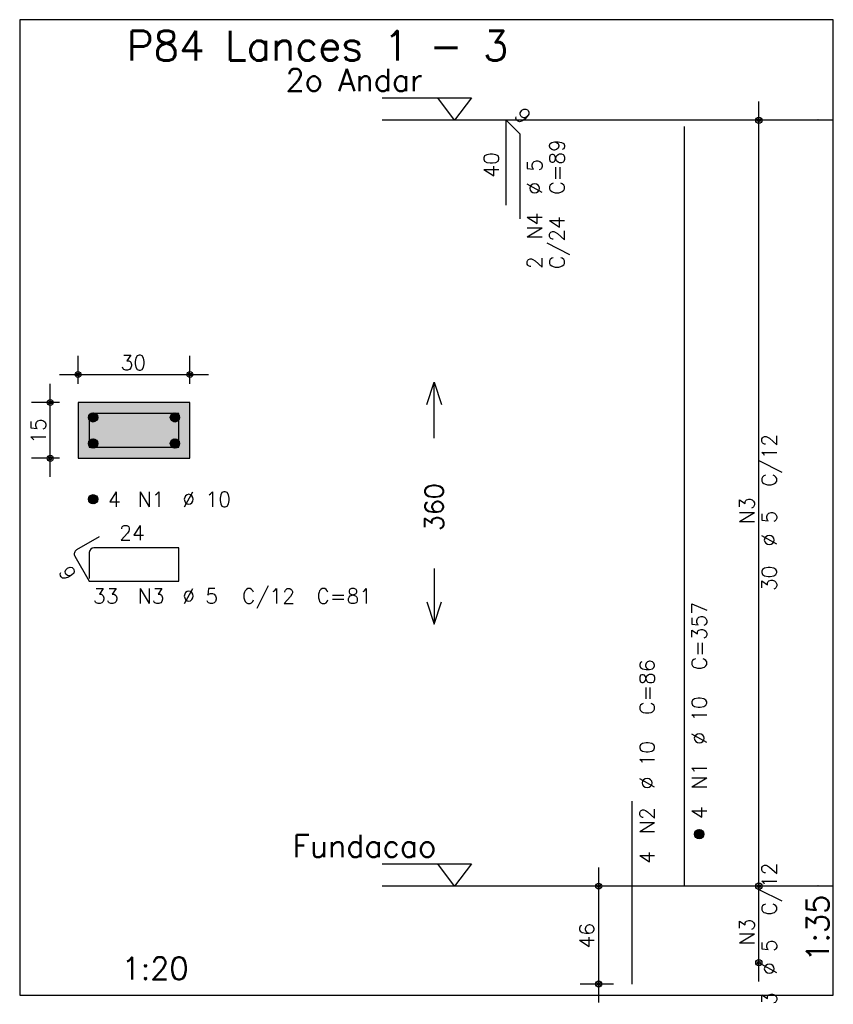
# Model space of a CAD drawing. Extents: x 0 to 119, y 0 to 84.
# Tile 8 of 13: x 86 to 97, y 29 to 42. Entities that reach past the tile are written whole.
import ezdxf

# ---------------------------------------------------------------- set-up
doc = ezdxf.new("R2010")
doc.units = 0
doc.linetypes.add('ESTILO_TQS_0002', pattern=[0.4, 0.1, -0.3])
for name, color, linetype in [('1', 1, 'CONTINUOUS'), ('2', 2, 'CONTINUOUS'), ('3', 3, 'CONTINUOUS'), ('4', 4, 'CONTINUOUS'), ('6', 6, 'CONTINUOUS'), ('7', 7, 'CONTINUOUS')]:
    doc.layers.add(name, color=color, linetype=linetype)
doc.styles.get("Standard").update_dxf_attribs({"font": 'ROMANS.SHX'})

msp = doc.modelspace()

# ---------------------------------------------------------------- linework, layer by layer
at = {"layer": '1', "linetype": 'CONTINUOUS'}
for points in [[(86.475, 29.381714), (97.4, 29.381714), (97.4, 42.481714), (86.475, 42.481714), (86.475, 29.381714)], [(91.34, 41.431714), (92.54, 41.431714), (92.315, 41.131714), (92.09, 41.431714)], [(97.4, 41.131714), (91.34, 41.131714)], [(91.34, 31.146), (92.54, 31.146), (92.315, 30.846), (92.09, 31.146)], [(97.4, 30.846), (91.34, 30.846)]]:
    msp.add_lwpolyline(points, dxfattribs=at)
at = {"layer": '1', "linetype": 'ESTILO_TQS_0002'}
msp.add_lwpolyline([(87.26, 36.591357), (88.76, 36.591357), (88.76, 37.341357), (87.26, 37.341357), (87.26, 36.591357)], dxfattribs=at)
at = {"layer": '2', "linetype": 'CONTINUOUS'}
for p, q in [((96.4, 30.596), (96.4, 41.381714)), ((96.4, 41.131714), (96.4, 41.131714)), ((87.26, 37.591357), (87.26, 37.966357)), ((88.76, 37.591357), (88.76, 37.966357)), ((87.01, 37.716357), (89.01, 37.716357)), ((86.885, 36.341357), (86.885, 37.591357)), ((87.01, 37.341357), (86.635, 37.341357)), ((87.26, 37.341357), (87.26, 37.341357)), ((87.26, 37.341357), (87.26, 37.341357)), ((88.76, 37.341357), (88.76, 37.341357)), ((87.01, 36.591357), (86.635, 36.591357)), ((87.26, 36.591357), (87.26, 36.591357)), ((94.25, 29.281714), (94.25, 31.096)), ((96.4, 29.567429), (96.4, 31.096)), ((94.45, 30.846), (94, 30.846)), ((94.7, 30.846), (94.7, 30.846)), ((96.4, 30.846), (96.4, 30.846)), ((96.4, 30.846), (96.4, 30.846)), ((96.4, 29.817429), (96.4, 29.817429)), ((94.45, 29.531714), (94, 29.531714)), ((94.7, 29.531714), (94.7, 29.531714))]:
    msp.add_line(p, q, dxfattribs=at)
for points in [[(91.94, 37.313857), (92.04, 37.613857), (92.14, 37.313857)], [(92.04, 36.863857), (92.04, 37.613857)], [(87.26, 36.591357), (88.76, 36.591357), (88.76, 37.341357), (87.26, 37.341357), (87.26, 36.591357)], [(92.04, 35.113857), (92.04, 34.363857)], [(91.94, 34.663857), (92.04, 34.363857), (92.14, 34.663857)]]:
    msp.add_lwpolyline(points, dxfattribs=at)
for centre, radius in [((96.4, 41.131714), 0.041625), ((96.4, 41.131714), 0.02075), ((87.26, 37.716357), 0.04), ((87.26, 37.716357), 0.02), ((88.76, 37.716357), 0.04), ((88.76, 37.716357), 0.02), ((86.885, 37.341357), 0.04), ((86.885, 37.341357), 0.02), ((86.885, 36.591357), 0.04), ((86.885, 36.591357), 0.02), ((94.25, 30.846), 0.04), ((94.25, 30.846), 0.02), ((96.4, 30.846), 0.041625), ((96.4, 30.846), 0.041625), ((96.4, 30.846), 0.02075), ((96.4, 30.846), 0.02075), ((96.4, 29.817429), 0.041625), ((96.4, 29.817429), 0.02075), ((94.25, 29.531714), 0.04), ((94.25, 29.531714), 0.02)]:
    msp.add_circle(centre, radius, dxfattribs=at)
for points in [[(87.26, 36.591357), (88.76, 36.591357), (88.76, 37.341357)], [(87.26, 36.591357), (88.76, 37.341357), (87.26, 37.341357)], [(87.26, 36.591357), (87.26, 37.341357), (87.26, 36.591357)]]:
    msp.add_solid(points, dxfattribs=at)
at = {"layer": '3', "linetype": 'CONTINUOUS'}
for p, q in [((87.398156, 37.132546), (87.46881, 37.2032)), ((87.398165, 37.150232), (87.451181, 37.203249)), ((87.401831, 37.118544), (87.482838, 37.19955)), ((87.407882, 37.106916), (87.494471, 37.193506)), ((87.415828, 37.097186), (87.504208, 37.185565)), ((87.425562, 37.089241), (87.512159, 37.175839)), ((87.437198, 37.0832), (87.518158, 37.16416)), ((88.498156, 37.132546), (88.56881, 37.2032)), ((88.498165, 37.150232), (88.551181, 37.203249)), ((88.501831, 37.118544), (88.582838, 37.19955)), ((88.507882, 37.106916), (88.594471, 37.193506)), ((88.515828, 37.097186), (88.604208, 37.185565)), ((88.525562, 37.089241), (88.612159, 37.175839)), ((88.537198, 37.0832), (88.618158, 37.16416)), ((87.451173, 37.079497), (87.521893, 37.150217)), ((87.468878, 37.079524), (87.521897, 37.132544)), ((88.551173, 37.079497), (88.621893, 37.150217)), ((88.568878, 37.079524), (88.621897, 37.132544)), ((87.398156, 36.782546), (87.46881, 36.8532)), ((87.398165, 36.800232), (87.451181, 36.853249)), ((87.401831, 36.768544), (87.482838, 36.84955)), ((87.407882, 36.756916), (87.494471, 36.843506)), ((87.415828, 36.747186), (87.504208, 36.835565)), ((87.425562, 36.739241), (87.512159, 36.825839)), ((87.437198, 36.7332), (87.518158, 36.81416)), ((87.451173, 36.729497), (87.521893, 36.800217)), ((87.468878, 36.729524), (87.521897, 36.782544)), ((88.498156, 36.782546), (88.56881, 36.8532)), ((88.498165, 36.800232), (88.551181, 36.853249)), ((88.501831, 36.768544), (88.582838, 36.84955)), ((88.507882, 36.756916), (88.594471, 36.843506)), ((88.515828, 36.747186), (88.604208, 36.835565)), ((88.525562, 36.739241), (88.612159, 36.825839)), ((88.537198, 36.7332), (88.618158, 36.81416)), ((88.551173, 36.729497), (88.621893, 36.800217)), ((88.568878, 36.729524), (88.621897, 36.782544)), ((87.398156, 36.032546), (87.46881, 36.1032)), ((87.398165, 36.050232), (87.451181, 36.103249)), ((87.401831, 36.018544), (87.482838, 36.09955)), ((87.407882, 36.006916), (87.494471, 36.093506)), ((87.415828, 35.997186), (87.504208, 36.085565)), ((87.425562, 35.989241), (87.512159, 36.075839)), ((87.437198, 35.9832), (87.518158, 36.06416)), ((87.451173, 35.979497), (87.521893, 36.050217)), ((87.468878, 35.979524), (87.521897, 36.032544)), ((95.538156, 31.537189), (95.60881, 31.607843)), ((95.538165, 31.554875), (95.591181, 31.607892)), ((95.541831, 31.523187), (95.622838, 31.604193)), ((95.547882, 31.511559), (95.634471, 31.598149)), ((95.555828, 31.501828), (95.644208, 31.590208)), ((95.565562, 31.493884), (95.652159, 31.580482)), ((95.577198, 31.487843), (95.658158, 31.568803)), ((95.591173, 31.48414), (95.661893, 31.55486)), ((95.608878, 31.484167), (95.661897, 31.537187))]:
    msp.add_line(p, q, dxfattribs=at)
for centre in [(87.46, 37.141357), (88.56, 37.141357), (87.46, 36.791357), (88.56, 36.791357), (87.46, 36.041357), (95.6, 31.546)]:
    msp.add_circle(centre, 0.0625, dxfattribs=at)
at = {"layer": '4', "linetype": 'CONTINUOUS'}
for p, q in [((87.8225, 37.191357), (87.4725, 37.191357)), ((88.61, 37.191357), (87.4725, 37.191357)), ((88.61, 36.741357), (88.61, 37.191357)), ((87.41, 37.128857), (87.41, 36.741357)), ((87.41, 37.128857), (87.41, 36.778857)), ((87.41, 36.741357), (88.61, 36.741357))]:
    msp.add_line(p, q, dxfattribs=at)
msp.add_arc((87.4725, 37.128857), 0.0625, 90, 180, dxfattribs=at)
msp.add_arc((87.4725, 37.128857), 0.0625, 90, 180, dxfattribs=at)
at = {"layer": '6', "linetype": 'CONTINUOUS'}
for p, q in [((93.008174, 39.988857), (93.008174, 41.131714)), ((93.008174, 41.131714), (93.190002, 40.949887)), ((95.4, 30.846), (95.4, 41.046)), ((93.190002, 40.949887), (93.190002, 39.80703)), ((87.542235, 35.537319), (87.239127, 35.362319)), ((87.41, 35.328857), (87.41, 34.978857)), ((88.61, 35.391357), (87.4725, 35.391357)), ((88.61, 34.941357), (88.61, 35.391357)), ((87.21625, 35.276942), (87.41, 34.941357)), ((87.41, 34.941357), (88.61, 34.941357)), ((94.7, 29.531714), (94.7, 31.988857))]:
    msp.add_line(p, q, dxfattribs=at)
for centre, start, end in [((87.270377, 35.308192), 120, 210), ((87.4725, 35.328857), 90, 180)]:
    msp.add_arc(centre, 0.0625, start, end, dxfattribs=at)

# ---------------------------------------------------------------- texts
at = {"layer": '1', "linetype": 'CONTINUOUS'}
for s, p in [(' 2o Andar', (89.84, 41.521714)), ('Fundacao', (90.14, 31.236))]:
    msp.add_text(s, height=0.3, dxfattribs=at).set_placement(p)
at = {"layer": '2', "linetype": 'CONTINUOUS'}
for s, height, rotation, p in [('9', 0.2, 315, (93.099088, 41.182222)), ('C=89', 0.2, 90, (93.79, 40.131714)), ('40', 0.2, 90, (92.908174, 40.360286)), ('%%c 5', 0.2, 90, (93.49, 40.131714)), ('N4', 0.2, 90, (93.49, 39.531714)), ('C/24', 0.2, 90, (93.79, 39.131714)), ('2', 0.2, 90, (93.49, 39.131714)), ('15', 0.2, 90, (86.825, 36.786357)), ('C/12', 0.2, 90, (96.64, 36.208857)), ('360', 0.25, 90, (92.165, 35.613857)), ('N3', 0.2, 90, (96.34, 35.708857)), ('%%c 5', 0.2, 90, (96.64, 35.408857)), ('9', 0.2, 300, (86.987692, 35.072815)), ('30', 0.2, 90, (96.64, 34.808857)), ('C=357', 0.2, 90, (95.7, 33.746)), ('C=86', 0.2, 90, (95, 33.146)), ('%%c 10', 0.2, 90, (95.7, 32.746)), ('%%c 10', 0.2, 90, (95, 32.146)), ('N1', 0.2, 90, (95.7, 32.146)), ('N2', 0.2, 90, (95, 31.546)), ('4', 0.2, 90, (95.7, 31.746)), ('4', 0.2, 90, (95, 31.146)), ('C/12', 0.2, 90, (96.64, 30.451714)), ('1:35', 0.3, 90, (97.34, 29.831714)), ('46', 0.2, 90, (94.19, 30.008857)), ('N3', 0.2, 90, (96.34, 30.051714)), ('%%c 5', 0.2, 90, (96.64, 29.651714)), ('3', 0.2, 90, (96.64, 29.251714))]:
    msp.add_text(s, height=height, rotation=rotation, dxfattribs=at).set_placement(p)
for s, height, p in [('1', 0.01, (97.19, 41.131714)), ('30', 0.2, (87.83, 37.776357)), ('4', 0.2, (87.66, 35.941357)), ('N1', 0.2, (88.06, 35.941357)), ('%%c 10', 0.2, (88.66, 35.941357)), ('24', 0.2, (87.81, 35.491357)), ('33', 0.2, (87.46, 34.641357)), ('N3', 0.2, (88.06, 34.641357)), ('%%c 5', 0.2, (88.66, 34.641357)), ('C/12', 0.2, (89.46, 34.641357)), ('C=81', 0.2, (90.46, 34.641357)), ('0', 0.01, (97.19, 30.846)), ('1:20', 0.3, (87.8425, 29.591714))]:
    msp.add_text(s, height=height, dxfattribs=at).set_placement(p)
at = {"layer": '7', "linetype": 'CONTINUOUS'}
msp.add_text('P84 Lances 1 - 3', height=0.4, dxfattribs=at).set_placement((87.9125, 41.931714))

doc.saveas('drawing.dxf')
